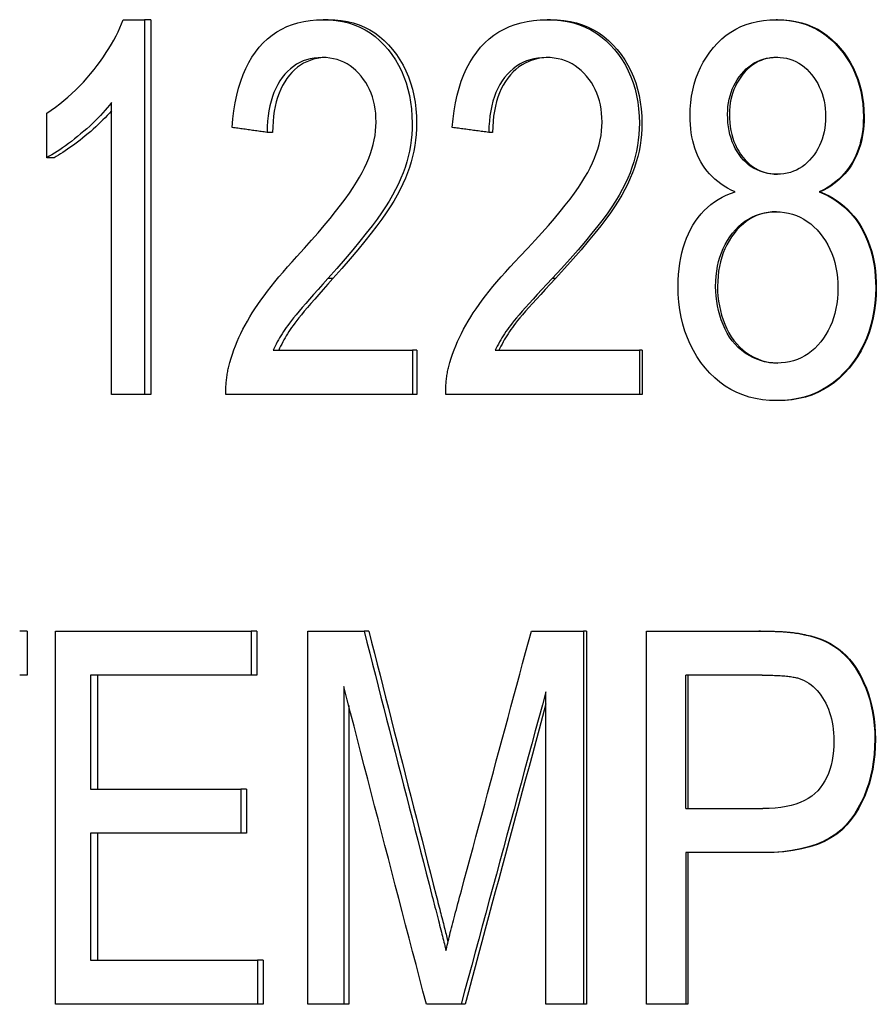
# Model space of a CAD drawing. Header units: millimetres. Extents: x 81 to 3803, y 32 to 438.
# Tile 14 of 16: x 455.31 to 461.13, y 309.79 to 316.49. Entities that reach past the tile are written whole.
import ezdxf

# ---------------------------------------------------------------- set-up
doc = ezdxf.new("R2010")
doc.units = ezdxf.units.MM
doc.layers.add('DETAIL', color=2, linetype='Continuous')

msp = doc.modelspace()

# ---------------------------------------------------------------- linework, layer by layer
at = {"layer": 'DETAIL'}
for p, q in [((456.0115, 316.4937), (456.1562, 316.4937)), ((456.1562, 316.4937), (456.1562, 313.9441)), ((456.2006, 316.4937), (456.1562, 316.4937)), ((456.2006, 316.4937), (456.2006, 313.9441)), ((457.4059, 316.4937), (457.3713, 316.4937)), ((458.9176, 316.4937), (458.8954, 316.4937)), ((460.4628, 316.4937), (460.4532, 316.4937)), ((455.9318, 313.9441), (455.9318, 315.9304)), ((455.4917, 315.5548), (455.4917, 315.8568)), ((457.0285, 315.7271), (456.9909, 315.7271)), ((458.5246, 315.7271), (458.4992, 315.7271)), ((455.5414, 315.5548), (455.4917, 315.5548)), ((460.7541, 315.3225), (460.7469, 315.3225)), ((457.4386, 314.732), (457.4043, 314.732)), ((458.9516, 314.732), (458.9297, 314.732)), ((457.0325, 314.2441), (457.9795, 314.2441)), ((457.9795, 314.2441), (457.9795, 313.9441)), ((458.0091, 314.2441), (457.9795, 314.2441)), ((458.0091, 314.2441), (458.0091, 313.9441)), ((458.5427, 314.2441), (459.5249, 314.2441)), ((459.5249, 314.2441), (459.5249, 313.9441)), ((459.542, 314.2441), (459.5249, 314.2441)), ((459.542, 314.2441), (459.542, 313.9441)), ((456.1562, 313.9441), (455.9318, 313.9441)), ((456.2006, 313.9441), (456.1562, 313.9441)), ((457.9795, 313.9441), (456.7102, 313.9441)), ((458.0091, 313.9441), (457.9795, 313.9441)), ((459.5249, 313.9441), (458.2057, 313.9441)), ((459.542, 313.9441), (459.5249, 313.9441)), ((460.4666, 313.9015), (460.4571, 313.9015)), ((455.3593, 312.3341), (455.3081, 312.3341)), ((455.3593, 312.3341), (455.3593, 312.034)), ((455.5527, 312.3341), (456.8826, 312.3341)), ((455.5527, 309.7941), (455.5527, 312.3341)), ((456.8826, 312.3341), (456.8826, 312.034)), ((456.9211, 312.3341), (456.8826, 312.3341)), ((456.9211, 312.3341), (456.9211, 312.034)), ((457.2671, 312.3341), (457.651, 312.3341)), ((457.2671, 309.7941), (457.2671, 312.3341)), ((457.6832, 312.3341), (457.651, 312.3341)), ((458.7889, 312.3341), (459.1434, 312.3341)), ((459.1434, 312.3341), (459.1434, 309.7941)), ((459.1635, 312.3341), (459.1434, 312.3341)), ((459.1635, 312.3341), (459.1635, 309.7941)), ((459.5711, 312.3341), (460.3367, 312.3341)), ((459.5711, 309.7941), (459.5711, 312.3341)), ((460.3472, 312.3341), (460.3367, 312.3341)), ((460.6537, 312.3089), (460.6457, 312.3089)), ((455.3593, 312.034), (455.3081, 312.034)), ((455.7903, 312.034), (455.7903, 311.2577)), ((456.8826, 312.034), (455.7903, 312.034)), ((455.8376, 312.034), (455.8376, 311.2577)), ((456.9211, 312.034), (456.8826, 312.034)), ((459.8391, 311.126), (459.8391, 312.034)), ((460.358, 312.034), (459.8391, 312.034)), ((459.8536, 312.034), (459.8536, 311.126)), ((457.5127, 311.9565), (457.5127, 309.7941)), ((458.8878, 309.7941), (458.8878, 311.9198)), ((457.5461, 311.8271), (457.5461, 309.7941)), ((455.7903, 311.2577), (456.8124, 311.2577)), ((456.8124, 311.2577), (456.8124, 310.9576)), ((456.8515, 311.2577), (456.8124, 311.2577)), ((456.8515, 311.2577), (456.8515, 310.9576)), ((459.8391, 311.126), (460.3639, 311.126)), ((455.7903, 310.9576), (455.7903, 310.0941)), ((456.8124, 310.9576), (455.7903, 310.9576)), ((455.8376, 310.9576), (455.8376, 310.0941)), ((456.8515, 310.9576), (456.8124, 310.9576)), ((459.8391, 310.8259), (459.8391, 309.7941)), ((460.36, 310.8259), (459.8391, 310.8259)), ((459.8536, 310.8259), (459.8536, 309.7941)), ((460.3703, 310.8259), (460.36, 310.8259)), ((455.7903, 310.0941), (456.9259, 310.0941)), ((456.9259, 310.0941), (456.9259, 309.7941)), ((456.964, 310.0941), (456.9259, 310.0941)), ((456.964, 310.0941), (456.964, 309.7941)), ((456.9259, 309.7941), (455.5527, 309.7941)), ((456.964, 309.7941), (456.9259, 309.7941)), ((457.5127, 309.7941), (457.2671, 309.7941)), ((457.5461, 309.7941), (457.5127, 309.7941)), ((458.3108, 309.7941), (458.0747, 309.7941)), ((458.3378, 309.7941), (458.3108, 309.7941)), ((459.1434, 309.7941), (458.8878, 309.7941)), ((459.1635, 309.7941), (459.1434, 309.7941)), ((459.8391, 309.7941), (459.5711, 309.7941)), ((459.8536, 309.7941), (459.8391, 309.7941))]:
    msp.add_line(p, q, dxfattribs=at)
at = {"layer": 'DETAIL', "flags": 128}
for points in [[(455.4917, 315.8568), (455.5219, 315.8775), (455.5514, 315.8989), (455.5804, 315.9211), (455.6088, 315.944), (455.6365, 315.9677), (455.6637, 315.9921), (455.6902, 316.0172), (455.7161, 316.0431), (455.7414, 316.0697), (455.7661, 316.097), (455.7901, 316.1251), (455.8135, 316.154), (455.8361, 316.1831), (455.8575, 316.2121), (455.8779, 316.2409), (455.8972, 316.2696), (455.9153, 316.2981), (455.9324, 316.3265), (455.9484, 316.3548), (455.9632, 316.3828), (455.977, 316.4108), (455.9896, 316.4386), (456.0011, 316.4662), (456.0115, 316.4937)], [(456.7532, 315.76), (456.7583, 315.8185), (456.7653, 315.8747), (456.7741, 315.9284), (456.7848, 315.9798), (456.7973, 316.0289), (456.8118, 316.0756), (456.828, 316.1199), (456.8462, 316.1618), (456.8662, 316.2014), (456.8881, 316.2386), (456.9119, 316.2735), (456.9376, 316.3059), (456.965, 316.3359), (456.994, 316.3633), (457.0245, 316.3881), (457.0567, 316.4103), (457.0904, 316.4298), (457.1257, 316.4468), (457.1626, 316.4611), (457.2011, 316.4729), (457.2413, 316.482), (457.283, 316.4885), (457.3264, 316.4924), (457.3713, 316.4937)], [(457.3713, 316.4937), (457.417, 316.4923), (457.461, 316.4881), (457.5035, 316.4811), (457.5444, 316.4713), (457.5837, 316.4586), (457.6214, 316.4432), (457.6575, 316.4249), (457.692, 316.4038), (457.7249, 316.3799), (457.7562, 316.3532), (457.7859, 316.3237), (457.8139, 316.2914), (457.84, 316.257), (457.8639, 316.2213), (457.8854, 316.1842), (457.9048, 316.1457), (457.9218, 316.1059), (457.9366, 316.0647), (457.9491, 316.0221), (457.9594, 315.9782), (457.9674, 315.933), (457.973, 315.8863), (457.9765, 315.8384), (457.9776, 315.789)], [(457.4059, 316.4937), (457.4511, 316.4923), (457.4948, 316.4881), (457.537, 316.4811), (457.5775, 316.4713), (457.6165, 316.4586), (457.6539, 316.4432), (457.6897, 316.4249), (457.724, 316.4038), (457.7566, 316.3799), (457.7876, 316.3532), (457.8171, 316.3237), (457.8449, 316.2914), (457.8707, 316.257), (457.8944, 316.2213), (457.9158, 316.1842), (457.935, 316.1457), (457.9519, 316.1059), (457.9666, 316.0647), (457.979, 316.0221), (457.9891, 315.9782), (457.9971, 315.933), (458.0027, 315.8863), (458.0061, 315.8384), (458.0072, 315.789)], [(458.2507, 315.76), (458.2561, 315.8185), (458.2634, 315.8747), (458.2726, 315.9284), (458.2838, 315.9798), (458.2969, 316.0289), (458.312, 316.0756), (458.329, 316.1199), (458.348, 316.1618), (458.369, 316.2014), (458.3919, 316.2386), (458.4167, 316.2735), (458.4436, 316.3059), (458.4722, 316.3359), (458.5024, 316.3633), (458.5343, 316.3881), (458.5679, 316.4103), (458.603, 316.4298), (458.6398, 316.4468), (458.6783, 316.4611), (458.7184, 316.4729), (458.7602, 316.482), (458.8036, 316.4885), (458.8487, 316.4924), (458.8954, 316.4937)], [(458.8954, 316.4937), (458.9428, 316.4923), (458.9885, 316.4881), (459.0326, 316.4811), (459.075, 316.4713), (459.1158, 316.4586), (459.1548, 316.4432), (459.1922, 316.4249), (459.228, 316.4038), (459.262, 316.3799), (459.2944, 316.3532), (459.325, 316.3237), (459.354, 316.2914), (459.381, 316.257), (459.4056, 316.2213), (459.4279, 316.1842), (459.4479, 316.1457), (459.4655, 316.1059), (459.4807, 316.0647), (459.4937, 316.0221), (459.5042, 315.9782), (459.5124, 315.933), (459.5183, 315.8863), (459.5218, 315.8384), (459.523, 315.789)], [(458.9176, 316.4937), (458.9646, 316.4923), (459.01, 316.4881), (459.0537, 316.4811), (459.0957, 316.4713), (459.1362, 316.4586), (459.1749, 316.4432), (459.212, 316.4249), (459.2475, 316.4038), (459.2812, 316.3799), (459.3133, 316.3532), (459.3437, 316.3237), (459.3725, 316.2914), (459.3992, 316.257), (459.4237, 316.2213), (459.4458, 316.1842), (459.4656, 316.1457), (459.483, 316.1059), (459.4982, 316.0647), (459.511, 316.0221), (459.5215, 315.9782), (459.5296, 315.933), (459.5355, 315.8863), (459.539, 315.8384), (459.5401, 315.789)], [(459.868, 315.8394), (459.8691, 315.8849), (459.8725, 315.9292), (459.878, 315.9723), (459.8858, 316.0141), (459.8957, 316.0548), (459.9079, 316.0942), (459.9223, 316.1324), (459.9389, 316.1693), (459.9577, 316.2051), (459.9788, 316.2396), (460.0021, 316.2729), (460.0276, 316.305), (460.0549, 316.3351), (460.0837, 316.3626), (460.114, 316.3876), (460.1458, 316.4098), (460.179, 316.4295), (460.2137, 316.4465), (460.25, 316.461), (460.2876, 316.4728), (460.3268, 316.4819), (460.3675, 316.4885), (460.4096, 316.4924), (460.4532, 316.4937)], [(460.4532, 316.4937), (460.4969, 316.4924), (460.5391, 316.4884), (460.5799, 316.4817), (460.6193, 316.4723), (460.6573, 316.4603), (460.6938, 316.4456), (460.729, 316.4282), (460.7627, 316.4081), (460.7949, 316.3854), (460.8258, 316.36), (460.8552, 316.3319), (460.8832, 316.3011), (460.9093, 316.2684), (460.9332, 316.2346), (460.9548, 316.1995), (460.9741, 316.1633), (460.9912, 316.126), (461.006, 316.0874), (461.0185, 316.0477), (461.0287, 316.0068), (461.0367, 315.9648), (461.0424, 315.9216), (461.0458, 315.8772), (461.0469, 315.8316)], [(460.4628, 316.4937), (460.5061, 316.4924), (460.548, 316.4884), (460.5885, 316.4817), (460.6275, 316.4723), (460.6652, 316.4603), (460.7015, 316.4456), (460.7363, 316.4282), (460.7697, 316.4081), (460.8017, 316.3854), (460.8323, 316.36), (460.8615, 316.3319), (460.8893, 316.3011), (460.9152, 316.2684), (460.9389, 316.2346), (460.9603, 316.1995), (460.9795, 316.1633), (460.9964, 316.126), (461.0111, 316.0874), (461.0235, 316.0477), (461.0336, 316.0068), (461.0415, 315.9648), (461.0472, 315.9216), (461.0505, 315.8772), (461.0517, 315.8316)], [(457.3658, 316.2362), (457.3379, 316.2353), (457.311, 316.2325), (457.285, 316.2278), (457.26, 316.2212), (457.2359, 316.2127), (457.2128, 316.2024), (457.1907, 316.1901), (457.1695, 316.176), (457.1492, 316.16), (457.1299, 316.1421), (457.1116, 316.1224), (457.0942, 316.1007), (457.0779, 316.0774), (457.0631, 316.0527), (457.0496, 316.0266), (457.0376, 315.999), (457.0269, 315.97), (457.0176, 315.9396), (457.0097, 315.9077), (457.0032, 315.8744), (456.998, 315.8397), (456.9943, 315.8036), (456.9919, 315.7661), (456.9909, 315.7271)], [(457.3831, 316.2359), (457.3567, 316.2339), (457.3312, 316.23), (457.3066, 316.2244), (457.283, 316.217), (457.2602, 316.2079), (457.2383, 316.1969), (457.2173, 316.1842), (457.1972, 316.1696), (457.178, 316.1533), (457.1597, 316.1352), (457.1423, 316.1153), (457.1258, 316.0936), (457.1105, 316.0705), (457.0965, 316.0461), (457.0838, 316.0203), (457.0725, 315.9931), (457.0624, 315.9646), (457.0537, 315.9347), (457.0462, 315.9035), (457.0401, 315.8709), (457.0352, 315.837), (457.0317, 315.8017), (457.0294, 315.7651), (457.0285, 315.7271)], [(457.7323, 315.7968), (457.7316, 315.8273), (457.7295, 315.8571), (457.726, 315.886), (457.721, 315.9141), (457.7147, 315.9414), (457.7069, 315.9679), (457.6977, 315.9935), (457.6871, 316.0183), (457.6751, 316.0423), (457.6617, 316.0655), (457.6469, 316.0879), (457.6306, 316.1094), (457.6133, 316.1297), (457.5951, 316.1482), (457.576, 316.1649), (457.5561, 316.1799), (457.5353, 316.1931), (457.5136, 316.2045), (457.4911, 316.2142), (457.4677, 316.2222), (457.4435, 316.2283), (457.4185, 316.2327), (457.3926, 316.2354), (457.3658, 316.2362)], [(458.8897, 316.2362), (458.8607, 316.2353), (458.8327, 316.2325), (458.8057, 316.2278), (458.7796, 316.2212), (458.7546, 316.2127), (458.7306, 316.2024), (458.7075, 316.1901), (458.6854, 316.176), (458.6643, 316.16), (458.6442, 316.1421), (458.6251, 316.1224), (458.6069, 316.1007), (458.59, 316.0774), (458.5745, 316.0527), (458.5605, 316.0266), (458.5479, 315.999), (458.5368, 315.97), (458.5271, 315.9396), (458.5188, 315.9077), (458.512, 315.8744), (458.5066, 315.8397), (458.5027, 315.8036), (458.5002, 315.7661), (458.4992, 315.7271)], [(458.9008, 316.2361), (458.8729, 316.2345), (458.8459, 316.231), (458.8198, 316.2258), (458.7947, 316.2187), (458.7706, 316.2098), (458.7474, 316.199), (458.7252, 316.1865), (458.7039, 316.1721), (458.6835, 316.1559), (458.6641, 316.1379), (458.6457, 316.118), (458.6281, 316.0964), (458.6119, 316.0732), (458.597, 316.0486), (458.5835, 316.0227), (458.5714, 315.9954), (458.5607, 315.9667), (458.5514, 315.9366), (458.5435, 315.9051), (458.5369, 315.8723), (458.5318, 315.838), (458.528, 315.8024), (458.5256, 315.7654), (458.5246, 315.7271)], [(459.2697, 315.7968), (459.2689, 315.8273), (459.2667, 315.8571), (459.2631, 315.886), (459.258, 315.9141), (459.2514, 315.9414), (459.2433, 315.9679), (459.2338, 315.9935), (459.2229, 316.0183), (459.2104, 316.0423), (459.1965, 316.0655), (459.1812, 316.0879), (459.1644, 316.1094), (459.1464, 316.1297), (459.1275, 316.1482), (459.1078, 316.1649), (459.0871, 316.1799), (459.0655, 316.1931), (459.0431, 316.2045), (459.0197, 316.2142), (458.9955, 316.2222), (458.9704, 316.2283), (458.9444, 316.2327), (458.9175, 316.2354), (458.8897, 316.2362)], [(460.1234, 315.851), (460.124, 315.8771), (460.126, 315.9027), (460.1293, 315.9276), (460.1338, 315.9519), (460.1397, 315.9756), (460.1469, 315.9986), (460.1554, 316.021), (460.1652, 316.0429), (460.1763, 316.0641), (460.1887, 316.0847), (460.2024, 316.1046), (460.2174, 316.124), (460.2334, 316.1422), (460.2502, 316.1589), (460.2676, 316.1739), (460.2858, 316.1874), (460.3047, 316.1993), (460.3243, 316.2096), (460.3446, 316.2183), (460.3657, 316.2255), (460.3875, 316.231), (460.41, 316.235), (460.4332, 316.2374), (460.4571, 316.2382)], [(460.4618, 316.2381), (460.4384, 316.2371), (460.4157, 316.2344), (460.3937, 316.2302), (460.3724, 316.2244), (460.3518, 316.2171), (460.3319, 316.2082), (460.3128, 316.1977), (460.2943, 316.1857), (460.2765, 316.1721), (460.2594, 316.157), (460.243, 316.1403), (460.2273, 316.122), (460.2127, 316.1028), (460.1993, 316.0829), (460.1872, 316.0625), (460.1764, 316.0414), (460.1668, 316.0197), (460.1585, 315.9975), (460.1515, 315.9746), (460.1458, 315.9511), (460.1414, 315.927), (460.1382, 315.9022), (460.1363, 315.8769), (460.1356, 315.851)], [(460.4571, 316.2382), (460.4804, 316.2374), (460.5031, 316.2349), (460.5251, 316.2309), (460.5465, 316.2252), (460.5672, 316.2179), (460.5873, 316.2089), (460.6068, 316.1983), (460.6256, 316.1861), (460.6437, 316.1723), (460.6612, 316.1568), (460.6781, 316.1398), (460.6943, 316.1211), (460.7096, 316.1012), (460.7235, 316.0805), (460.736, 316.0592), (460.7473, 316.0371), (460.7572, 316.0142), (460.7659, 315.9906), (460.7731, 315.9663), (460.7791, 315.9412), (460.7837, 315.9154), (460.7871, 315.8889), (460.789, 315.8616), (460.7897, 315.8336)], [(455.9318, 315.9304), (455.9181, 315.9126), (455.9038, 315.8948), (455.8888, 315.8771), (455.8731, 315.8593), (455.8567, 315.8415), (455.8396, 315.8236), (455.8218, 315.8058), (455.8033, 315.788), (455.7841, 315.7701), (455.7643, 315.7522), (455.7437, 315.7343), (455.7225, 315.7164), (455.7011, 315.6989), (455.6802, 315.6821), (455.6596, 315.666), (455.6394, 315.6507), (455.6196, 315.6361), (455.6001, 315.6223), (455.5811, 315.6092), (455.5625, 315.5968), (455.5442, 315.5852), (455.5263, 315.5743), (455.5088, 315.5642), (455.4917, 315.5548)], [(455.9318, 315.8729), (455.9182, 315.8575), (455.9041, 315.8421), (455.8895, 315.8267), (455.8743, 315.8113), (455.8587, 315.7958), (455.8425, 315.7804), (455.8259, 315.7649), (455.8087, 315.7494), (455.791, 315.734), (455.7728, 315.7185), (455.7544, 315.7032), (455.7363, 315.6885), (455.7185, 315.6743), (455.701, 315.6606), (455.6837, 315.6476), (455.6668, 315.635), (455.6501, 315.6231), (455.6337, 315.6117), (455.6176, 315.6008), (455.6018, 315.5905), (455.5863, 315.5807), (455.5711, 315.5715), (455.5561, 315.5629), (455.5414, 315.5548)], [(460.1738, 315.3225), (460.1482, 315.3348), (460.1237, 315.348), (460.1005, 315.362), (460.0783, 315.3769), (460.0573, 315.3926), (460.0375, 315.4091), (460.0188, 315.4265), (460.0012, 315.4447), (459.9848, 315.4637), (459.9695, 315.4835), (459.9554, 315.5042), (459.9424, 315.5257), (459.9306, 315.548), (459.9197, 315.571), (459.9099, 315.5947), (459.9011, 315.6191), (459.8934, 315.6442), (459.8866, 315.67), (459.881, 315.6965), (459.8763, 315.7236), (459.8727, 315.7515), (459.8701, 315.7801), (459.8686, 315.8094), (459.868, 315.8394)], [(460.459, 315.4425), (460.4345, 315.4433), (460.4107, 315.4457), (460.3878, 315.4496), (460.3656, 315.4552), (460.3442, 315.4623), (460.3236, 315.4711), (460.3038, 315.4814), (460.2847, 315.4933), (460.2665, 315.5067), (460.249, 315.5218), (460.2323, 315.5385), (460.2164, 315.5567), (460.2016, 315.5762), (460.188, 315.5966), (460.1757, 315.6179), (460.1647, 315.6402), (460.155, 315.6633), (460.1466, 315.6874), (460.1395, 315.7124), (460.1337, 315.7383), (460.1292, 315.7651), (460.126, 315.7928), (460.124, 315.8214), (460.1234, 315.851)], [(460.1356, 315.851), (460.1363, 315.8217), (460.1382, 315.7933), (460.1413, 315.7657), (460.1457, 315.7391), (460.1514, 315.7134), (460.1583, 315.6886), (460.1665, 315.6647), (460.176, 315.6417), (460.1867, 315.6195), (460.1987, 315.5983), (460.2119, 315.578), (460.2264, 315.5586), (460.242, 315.5403), (460.2583, 315.5236), (460.2754, 315.5085), (460.2933, 315.4949), (460.3119, 315.4829), (460.3313, 315.4725), (460.3515, 315.4636), (460.3724, 315.4562), (460.3941, 315.4505), (460.4165, 315.4463), (460.4398, 315.4436), (460.4638, 315.4425)], [(460.7897, 315.8336), (460.7891, 315.8065), (460.7871, 315.7801), (460.7839, 315.7545), (460.7794, 315.7296), (460.7737, 315.7053), (460.7666, 315.6818), (460.7582, 315.659), (460.7486, 315.637), (460.7377, 315.6156), (460.7255, 315.5949), (460.712, 315.575), (460.6972, 315.5558), (460.6815, 315.5377), (460.6649, 315.5211), (460.6477, 315.5062), (460.6297, 315.4928), (460.6109, 315.481), (460.5915, 315.4708), (460.5712, 315.4622), (460.5503, 315.4551), (460.5286, 315.4496), (460.5061, 315.4456), (460.4829, 315.4433), (460.459, 315.4425)], [(461.0469, 315.8316), (461.0464, 315.8026), (461.0448, 315.7742), (461.0423, 315.7464), (461.0387, 315.7192), (461.034, 315.6927), (461.0284, 315.6668), (461.0217, 315.6416), (461.014, 315.617), (461.0052, 315.593), (460.9955, 315.5696), (460.9847, 315.5469), (460.9728, 315.5248), (460.9599, 315.5034), (460.946, 315.4829), (460.9309, 315.4631), (460.9148, 315.4442), (460.8976, 315.4261), (460.8793, 315.4089), (460.8599, 315.3924), (460.8395, 315.3768), (460.8179, 315.362), (460.7953, 315.348), (460.7716, 315.3348), (460.7469, 315.3225)], [(461.0517, 315.8316), (461.0512, 315.8026), (461.0496, 315.7742), (461.0471, 315.7464), (461.0435, 315.7192), (461.0389, 315.6927), (461.0333, 315.6668), (461.0267, 315.6416), (461.019, 315.617), (461.0103, 315.593), (461.0006, 315.5696), (460.9899, 315.5469), (460.9782, 315.5248), (460.9654, 315.5034), (460.9516, 315.4829), (460.9366, 315.4631), (460.9206, 315.4442), (460.9036, 315.4261), (460.8854, 315.4089), (460.8662, 315.3924), (460.8459, 315.3768), (460.8246, 315.362), (460.8021, 315.348), (460.7786, 315.3348), (460.7541, 315.3225)], [(456.9909, 315.7271), (456.981, 315.7285), (456.971, 315.7298), (456.9611, 315.7312), (456.9511, 315.7326), (456.9412, 315.7339), (456.9313, 315.7353), (456.9214, 315.7367), (456.9114, 315.7381), (456.9015, 315.7394), (456.8916, 315.7408), (456.8817, 315.7422), (456.8718, 315.7435), (456.8619, 315.7449), (456.852, 315.7463), (456.8421, 315.7477), (456.8322, 315.749), (456.8223, 315.7504), (456.8124, 315.7518), (456.8026, 315.7531), (456.7927, 315.7545), (456.7828, 315.7559), (456.7729, 315.7573), (456.7631, 315.7586), (456.7532, 315.76)], [(457.1942, 314.883), (457.2447, 314.9388), (457.2926, 314.9926), (457.3377, 315.0444), (457.3801, 315.0942), (457.4197, 315.1421), (457.4566, 315.1879), (457.4907, 315.2318), (457.5221, 315.2736), (457.5507, 315.3135), (457.5764, 315.3514), (457.5994, 315.3873), (457.6196, 315.4212), (457.6376, 315.454), (457.654, 315.4865), (457.6689, 315.5187), (457.6822, 315.5507), (457.6939, 315.5824), (457.7041, 315.6138), (457.7127, 315.645), (457.7198, 315.6759), (457.7253, 315.7065), (457.7292, 315.7369), (457.7316, 315.767), (457.7323, 315.7968)], [(457.9776, 315.789), (457.9768, 315.7509), (457.9746, 315.7129), (457.9708, 315.6751), (457.9655, 315.6375), (457.9587, 315.6001), (457.9503, 315.5629), (457.9405, 315.5258), (457.9292, 315.489), (457.9161, 315.4519), (457.901, 315.4144), (457.884, 315.3764), (457.865, 315.338), (457.844, 315.299), (457.8211, 315.2595), (457.7962, 315.2196), (457.7694, 315.1792), (457.7393, 315.1366), (457.7048, 315.0903), (457.6658, 315.0401), (457.6223, 314.9861), (457.5744, 314.9283), (457.5221, 314.8667), (457.4654, 314.8012), (457.4043, 314.732)], [(458.0072, 315.789), (458.0065, 315.7509), (458.0042, 315.7129), (458.0005, 315.6751), (457.9952, 315.6375), (457.9884, 315.6001), (457.9802, 315.5629), (457.9704, 315.5258), (457.9592, 315.489), (457.9462, 315.4519), (457.9313, 315.4144), (457.9144, 315.3764), (457.8955, 315.338), (457.8747, 315.299), (457.852, 315.2595), (457.8273, 315.2196), (457.8007, 315.1792), (457.7709, 315.1366), (457.7366, 315.0903), (457.6979, 315.0401), (457.6548, 314.9861), (457.6073, 314.9283), (457.5554, 314.8667), (457.4992, 314.8012), (457.4386, 314.732)], [(458.4992, 315.7271), (458.4888, 315.7285), (458.4785, 315.7298), (458.4681, 315.7312), (458.4577, 315.7326), (458.4473, 315.7339), (458.437, 315.7353), (458.4266, 315.7367), (458.4162, 315.7381), (458.4059, 315.7394), (458.3955, 315.7408), (458.3851, 315.7422), (458.3748, 315.7435), (458.3644, 315.7449), (458.3541, 315.7463), (458.3437, 315.7477), (458.3334, 315.749), (458.3231, 315.7504), (458.3127, 315.7518), (458.3024, 315.7531), (458.292, 315.7545), (458.2817, 315.7559), (458.2714, 315.7573), (458.261, 315.7586), (458.2507, 315.76)], [(458.7111, 314.883), (458.7637, 314.9388), (458.8135, 314.9926), (458.8604, 315.0444), (458.9045, 315.0942), (458.9457, 315.1421), (458.984, 315.1879), (459.0194, 315.2318), (459.0519, 315.2736), (459.0815, 315.3135), (459.1082, 315.3514), (459.132, 315.3873), (459.1529, 315.4212), (459.1716, 315.454), (459.1886, 315.4865), (459.204, 315.5187), (459.2178, 315.5507), (459.2299, 315.5824), (459.2405, 315.6138), (459.2494, 315.645), (459.2567, 315.6759), (459.2624, 315.7065), (459.2664, 315.7369), (459.2689, 315.767), (459.2697, 315.7968)], [(459.523, 315.789), (459.5222, 315.7509), (459.5199, 315.7129), (459.516, 315.6751), (459.5105, 315.6375), (459.5035, 315.6001), (459.4949, 315.5629), (459.4848, 315.5258), (459.473, 315.489), (459.4595, 315.4519), (459.444, 315.4144), (459.4264, 315.3764), (459.4068, 315.338), (459.3851, 315.299), (459.3614, 315.2595), (459.3357, 315.2196), (459.308, 315.1792), (459.2769, 315.1366), (459.2412, 315.0903), (459.2008, 315.0401), (459.1558, 314.9861), (459.1062, 314.9283), (459.0519, 314.8667), (458.9931, 314.8012), (458.9297, 314.732)], [(459.5401, 315.789), (459.5394, 315.7509), (459.537, 315.7129), (459.5332, 315.6751), (459.5277, 315.6375), (459.5208, 315.6001), (459.5122, 315.5629), (459.5022, 315.5258), (459.4906, 315.489), (459.4772, 315.4519), (459.4617, 315.4144), (459.4443, 315.3764), (459.4248, 315.338), (459.4034, 315.299), (459.3799, 315.2595), (459.3544, 315.2196), (459.3268, 315.1792), (459.296, 315.1366), (459.2606, 315.0903), (459.2205, 315.0401), (459.1759, 314.9861), (459.1266, 314.9283), (459.0728, 314.8667), (459.0145, 314.8012), (458.9516, 314.732)], [(459.787, 314.6797), (459.7876, 314.7205), (459.7897, 314.7601), (459.7932, 314.7986), (459.7981, 314.836), (459.8044, 314.8723), (459.812, 314.9074), (459.8211, 314.9415), (459.8316, 314.9744), (459.8434, 315.0062), (459.8567, 315.0369), (459.8713, 315.0665), (459.8874, 315.095), (459.9047, 315.1222), (459.9232, 315.1478), (459.9429, 315.172), (459.9638, 315.1947), (459.9859, 315.2159), (460.0092, 315.2356), (460.0336, 315.2538), (460.0593, 315.2705), (460.0861, 315.2857), (460.1141, 315.2995), (460.1434, 315.3117), (460.1738, 315.3225)], [(460.7469, 315.3225), (460.7774, 315.3092), (460.8067, 315.2947), (460.8348, 315.2788), (460.8617, 315.2616), (460.8873, 315.2431), (460.9117, 315.2232), (460.9349, 315.2021), (460.9568, 315.1796), (460.9775, 315.1559), (460.997, 315.1308), (461.0153, 315.1043), (461.0323, 315.0766), (461.048, 315.0477), (461.0624, 315.018), (461.0754, 314.9873), (461.087, 314.9557), (461.0972, 314.9232), (461.1061, 314.8898), (461.1137, 314.8554), (461.1198, 314.8202), (461.1246, 314.784), (461.128, 314.7469), (461.1301, 314.7089), (461.1307, 314.67)], [(460.7541, 315.3225), (460.7844, 315.3092), (460.8134, 315.2947), (460.8413, 315.2788), (460.8679, 315.2616), (460.8934, 315.2431), (460.9176, 315.2232), (460.9405, 315.2021), (460.9623, 315.1796), (460.9829, 315.1559), (461.0022, 315.1308), (461.0203, 315.1043), (461.0372, 315.0766), (461.0528, 315.0477), (461.067, 315.018), (461.0799, 314.9873), (461.0914, 314.9557), (461.1016, 314.9232), (461.1104, 314.8898), (461.1179, 314.8554), (461.124, 314.8202), (461.1287, 314.784), (461.1321, 314.7469), (461.1342, 314.7089), (461.1348, 314.67)], [(460.0421, 314.6778), (460.0429, 314.7137), (460.0453, 314.7487), (460.0493, 314.7826), (460.0549, 314.8155), (460.0621, 314.8473), (460.0709, 314.8782), (460.0813, 314.908), (460.0933, 314.9368), (460.1069, 314.9646), (460.1221, 314.9913), (460.1389, 315.017), (460.1573, 315.0418), (460.177, 315.0649), (460.1975, 315.0861), (460.2189, 315.1053), (460.2412, 315.1224), (460.2644, 315.1375), (460.2884, 315.1507), (460.3134, 315.1617), (460.3392, 315.1708), (460.3659, 315.1779), (460.3934, 315.1829), (460.4219, 315.1859), (460.4513, 315.187)], [(460.4561, 315.1869), (460.4273, 315.1856), (460.3994, 315.1823), (460.3723, 315.177), (460.3462, 315.1697), (460.3208, 315.1604), (460.2964, 315.1492), (460.2728, 315.1359), (460.2501, 315.1207), (460.2282, 315.1034), (460.2072, 315.0842), (460.187, 315.063), (460.1677, 315.0398), (460.1497, 315.0152), (460.1333, 314.9895), (460.1184, 314.9629), (460.1051, 314.9352), (460.0933, 314.9066), (460.0831, 314.8769), (460.0745, 314.8463), (460.0675, 314.8146), (460.062, 314.7819), (460.0581, 314.7482), (460.0558, 314.7135), (460.055, 314.6778)], [(460.4513, 315.187), (460.481, 315.1859), (460.5098, 315.1829), (460.5379, 315.1778), (460.5651, 315.1706), (460.5914, 315.1614), (460.617, 315.1502), (460.6417, 315.1369), (460.6656, 315.1216), (460.6886, 315.1042), (460.7108, 315.0848), (460.7322, 315.0633), (460.7527, 315.0398), (460.772, 315.0147), (460.7896, 314.9886), (460.8055, 314.9613), (460.8198, 314.9329), (460.8324, 314.9034), (460.8433, 314.8728), (460.8525, 314.8411), (460.86, 314.8084), (460.8659, 314.7745), (460.8701, 314.7395), (460.8726, 314.7034), (460.8735, 314.6662)], [(456.7371, 314.1609), (456.7455, 314.1896), (456.7547, 314.2181), (456.7647, 314.2466), (456.7755, 314.275), (456.7871, 314.3033), (456.7994, 314.3315), (456.8125, 314.3596), (456.8264, 314.3876), (456.8411, 314.4155), (456.8565, 314.4433), (456.8728, 314.4711), (456.8898, 314.4987), (456.9079, 314.5267), (456.9273, 314.5554), (456.948, 314.5848), (456.97, 314.615), (456.9934, 314.6459), (457.018, 314.6775), (457.044, 314.7099), (457.0714, 314.7431), (457.1001, 314.7769), (457.1301, 314.8116), (457.1615, 314.8469), (457.1942, 314.883)], [(458.2338, 314.1609), (458.2427, 314.1896), (458.2523, 314.2181), (458.2628, 314.2466), (458.2741, 314.275), (458.2862, 314.3033), (458.2991, 314.3315), (458.3128, 314.3596), (458.3273, 314.3876), (458.3427, 314.4155), (458.3588, 314.4433), (458.3758, 314.4711), (458.3936, 314.4987), (458.4125, 314.5267), (458.4328, 314.5554), (458.4544, 314.5848), (458.4774, 314.615), (458.5018, 314.6459), (458.5275, 314.6775), (458.5547, 314.7099), (458.5832, 314.7431), (458.6131, 314.7769), (458.6444, 314.8116), (458.6771, 314.8469), (458.7111, 314.883)], [(457.4043, 314.732), (457.3699, 314.694), (457.3377, 314.6581), (457.3076, 314.6242), (457.2796, 314.5925), (457.2537, 314.5628), (457.2299, 314.5352), (457.2083, 314.5098), (457.1887, 314.4863), (457.1712, 314.465), (457.1559, 314.4458), (457.1426, 314.4286), (457.1314, 314.4135), (457.1214, 314.3995), (457.1117, 314.3854), (457.1024, 314.3714), (457.0934, 314.3573), (457.0846, 314.3432), (457.0762, 314.3291), (457.0682, 314.3149), (457.0604, 314.3008), (457.053, 314.2867), (457.0458, 314.2725), (457.039, 314.2583), (457.0325, 314.2441)], [(457.4386, 314.732), (457.4045, 314.694), (457.3725, 314.6581), (457.3426, 314.6242), (457.3148, 314.5925), (457.2892, 314.5628), (457.2656, 314.5352), (457.2441, 314.5098), (457.2247, 314.4863), (457.2074, 314.465), (457.1921, 314.4458), (457.179, 314.4286), (457.1679, 314.4135), (457.158, 314.3995), (457.1484, 314.3854), (457.1391, 314.3714), (457.1301, 314.3573), (457.1215, 314.3432), (457.1132, 314.3291), (457.1052, 314.3149), (457.0975, 314.3008), (457.0901, 314.2867), (457.083, 314.2725), (457.0762, 314.2583), (457.0698, 314.2441)], [(458.9297, 314.732), (458.894, 314.694), (458.8604, 314.6581), (458.8291, 314.6242), (458.8, 314.5925), (458.7731, 314.5628), (458.7484, 314.5352), (458.7258, 314.5098), (458.7054, 314.4863), (458.6872, 314.465), (458.6712, 314.4458), (458.6574, 314.4286), (458.6457, 314.4135), (458.6353, 314.3995), (458.6253, 314.3854), (458.6155, 314.3714), (458.6061, 314.3573), (458.597, 314.3432), (458.5883, 314.3291), (458.5798, 314.3149), (458.5717, 314.3008), (458.564, 314.2867), (458.5565, 314.2725), (458.5494, 314.2583), (458.5427, 314.2441)], [(458.9516, 314.732), (458.9162, 314.694), (458.8829, 314.6581), (458.8519, 314.6242), (458.823, 314.5925), (458.7963, 314.5628), (458.7717, 314.5352), (458.7494, 314.5098), (458.7292, 314.4863), (458.7111, 314.465), (458.6952, 314.4458), (458.6815, 314.4286), (458.67, 314.4135), (458.6596, 314.3995), (458.6496, 314.3854), (458.64, 314.3714), (458.6306, 314.3573), (458.6216, 314.3432), (458.6129, 314.3291), (458.6046, 314.3149), (458.5965, 314.3008), (458.5888, 314.2867), (458.5815, 314.2725), (458.5744, 314.2583), (458.5677, 314.2441)], [(460.4571, 313.9015), (460.4077, 313.903), (460.36, 313.9076), (460.3138, 313.9154), (460.2693, 313.9262), (460.2264, 313.9401), (460.1852, 313.9571), (460.1455, 313.9772), (460.1075, 314.0004), (460.071, 314.0267), (460.0362, 314.0561), (460.003, 314.0885), (459.9714, 314.1241), (459.942, 314.162), (459.915, 314.2014), (459.8907, 314.2423), (459.8689, 314.2848), (459.8497, 314.3288), (459.833, 314.3743), (459.819, 314.4214), (459.8074, 314.47), (459.7985, 314.5201), (459.7921, 314.5718), (459.7882, 314.625), (459.787, 314.6797)], [(460.459, 314.157), (460.4306, 314.1581), (460.4026, 314.1613), (460.375, 314.1667), (460.3478, 314.1742), (460.3211, 314.1839), (460.2948, 314.1957), (460.269, 314.2096), (460.2436, 314.2257), (460.2191, 314.2438), (460.1963, 314.2636), (460.175, 314.2852), (460.1554, 314.3085), (460.1373, 314.3336), (460.1207, 314.3604), (460.1058, 314.389), (460.0924, 314.4193), (460.0806, 314.4507), (460.0704, 314.4823), (460.0617, 314.5142), (460.0546, 314.5464), (460.0491, 314.5788), (460.0452, 314.6115), (460.0429, 314.6445), (460.0421, 314.6778)], [(460.055, 314.6778), (460.0557, 314.6447), (460.058, 314.612), (460.0619, 314.5795), (460.0673, 314.5472), (460.0742, 314.5153), (460.0827, 314.4836), (460.0927, 314.4522), (460.1042, 314.421), (460.1173, 314.3908), (460.132, 314.3623), (460.1481, 314.3355), (460.1658, 314.3104), (460.1851, 314.2871), (460.2059, 314.2655), (460.2283, 314.2457), (460.2522, 314.2276), (460.2772, 314.2114), (460.3026, 314.1972), (460.3284, 314.1852), (460.3547, 314.1754), (460.3814, 314.1676), (460.4085, 314.162), (460.4361, 314.1584), (460.464, 314.157)], [(461.1307, 314.67), (461.1295, 314.6166), (461.1256, 314.5645), (461.1191, 314.5139), (461.1101, 314.4647), (461.0984, 314.417), (461.0842, 314.3707), (461.0674, 314.3258), (461.048, 314.2824), (461.026, 314.2404), (461.0014, 314.1999), (460.9743, 314.1608), (460.9446, 314.1231), (460.9128, 314.0877), (460.8793, 314.0554), (460.8443, 314.0261), (460.8077, 314), (460.7694, 313.9769), (460.7296, 313.9569), (460.6882, 313.9399), (460.6451, 313.9261), (460.6005, 313.9153), (460.5543, 313.9076), (460.5065, 313.903), (460.4571, 313.9015)], [(460.8735, 314.6662), (460.8726, 314.6299), (460.8702, 314.5947), (460.8662, 314.5606), (460.8605, 314.5275), (460.8532, 314.4955), (460.8442, 314.4646), (460.8337, 314.4347), (460.8215, 314.4059), (460.8077, 314.3781), (460.7923, 314.3514), (460.7753, 314.3258), (460.7566, 314.3012), (460.7367, 314.2782), (460.7159, 314.2572), (460.6942, 314.2381), (460.6716, 314.2211), (460.6481, 314.2061), (460.6238, 314.1931), (460.5985, 314.1821), (460.5724, 314.173), (460.5454, 314.166), (460.5175, 314.161), (460.4887, 314.158), (460.459, 314.157)], [(461.1348, 314.67), (461.1336, 314.6166), (461.1297, 314.5645), (461.1233, 314.5139), (461.1143, 314.4647), (461.1028, 314.417), (461.0887, 314.3707), (461.072, 314.3258), (461.0527, 314.2824), (461.0309, 314.2404), (461.0066, 314.1999), (460.9797, 314.1608), (460.9502, 314.1231), (460.9186, 314.0877), (460.8855, 314.0554), (460.8507, 314.0261), (460.8144, 314), (460.7764, 313.9769), (460.7369, 313.9569), (460.6958, 313.9399), (460.6532, 313.9261), (460.6089, 313.9153), (460.5631, 313.9076), (460.5156, 313.903), (460.4666, 313.9015)], [(456.7102, 313.9441), (456.7101, 313.9534), (456.7101, 313.9627), (456.7102, 313.972), (456.7105, 313.9813), (456.7108, 313.9905), (456.7112, 313.9997), (456.7118, 314.0089), (456.7124, 314.0181), (456.7132, 314.0272), (456.714, 314.0363), (456.715, 314.0454), (456.716, 314.0544), (456.7172, 314.0634), (456.7185, 314.0724), (456.7199, 314.0814), (456.7214, 314.0903), (456.7229, 314.0992), (456.7246, 314.1081), (456.7265, 314.117), (456.7284, 314.1258), (456.7304, 314.1346), (456.7325, 314.1434), (456.7347, 314.1522), (456.7371, 314.1609)], [(458.2057, 313.9441), (458.2056, 313.9534), (458.2056, 313.9627), (458.2057, 313.972), (458.206, 313.9813), (458.2063, 313.9905), (458.2068, 313.9997), (458.2073, 314.0089), (458.208, 314.0181), (458.2088, 314.0272), (458.2097, 314.0363), (458.2107, 314.0454), (458.2118, 314.0544), (458.213, 314.0634), (458.2144, 314.0724), (458.2158, 314.0814), (458.2174, 314.0903), (458.219, 314.0992), (458.2208, 314.1081), (458.2227, 314.117), (458.2247, 314.1258), (458.2268, 314.1346), (458.2291, 314.1434), (458.2314, 314.1522), (458.2338, 314.1609)], [(457.651, 312.3341), (457.6701, 312.2591), (457.6892, 312.1842), (457.7083, 312.1092), (457.7274, 312.0343), (457.7465, 311.9594), (457.7657, 311.8844), (457.7848, 311.8095), (457.804, 311.7345), (457.8232, 311.6596), (457.8424, 311.5847), (457.8616, 311.5097), (457.8808, 311.4348), (457.9, 311.3599), (457.9192, 311.2849), (457.9385, 311.21), (457.9577, 311.135), (457.977, 311.0601), (457.9962, 310.9852), (458.0155, 310.9102), (458.0348, 310.8353), (458.0541, 310.7603), (458.0734, 310.6854), (458.0927, 310.6105), (458.1121, 310.5355)], [(457.6832, 312.3341), (457.7022, 312.2591), (457.7211, 312.1842), (457.7401, 312.1092), (457.7591, 312.0343), (457.778, 311.9594), (457.797, 311.8844), (457.816, 311.8095), (457.835, 311.7345), (457.8541, 311.6596), (457.8731, 311.5847), (457.8921, 311.5097), (457.9112, 311.4348), (457.9303, 311.3599), (457.9493, 311.2849), (457.9684, 311.21), (457.9875, 311.135), (458.0066, 311.0601), (458.0257, 310.9852), (458.0448, 310.9102), (458.064, 310.8353), (458.0831, 310.7603), (458.1023, 310.6854), (458.1214, 310.6105), (458.1406, 310.5355)], [(458.3127, 310.5665), (458.3325, 310.6402), (458.3522, 310.7138), (458.372, 310.7875), (458.3917, 310.8611), (458.4115, 310.9347), (458.4313, 311.0084), (458.4511, 311.082), (458.4709, 311.1557), (458.4907, 311.2293), (458.5105, 311.303), (458.5304, 311.3766), (458.5502, 311.4503), (458.5701, 311.5239), (458.5899, 311.5976), (458.6098, 311.6712), (458.6297, 311.7449), (458.6495, 311.8185), (458.6694, 311.8922), (458.6893, 311.9658), (458.7092, 312.0395), (458.7291, 312.1131), (458.7491, 312.1868), (458.769, 312.2604), (458.7889, 312.3341)], [(460.3367, 312.3341), (460.3533, 312.334), (460.3697, 312.3339), (460.3857, 312.3337), (460.4014, 312.3334), (460.4167, 312.333), (460.4317, 312.3325), (460.4464, 312.3319), (460.4608, 312.3313), (460.4748, 312.3305), (460.4885, 312.3297), (460.5019, 312.3288), (460.5149, 312.3278), (460.5276, 312.3267), (460.54, 312.3255), (460.552, 312.3242), (460.5638, 312.3229), (460.5752, 312.3214), (460.5862, 312.3199), (460.597, 312.3183), (460.6074, 312.3166), (460.6174, 312.3148), (460.6272, 312.3129), (460.6366, 312.3109), (460.6457, 312.3089)], [(460.3472, 312.3341), (460.3637, 312.334), (460.3799, 312.3339), (460.3958, 312.3337), (460.4113, 312.3334), (460.4266, 312.333), (460.4415, 312.3325), (460.456, 312.3319), (460.4703, 312.3313), (460.4842, 312.3305), (460.4978, 312.3297), (460.511, 312.3288), (460.524, 312.3278), (460.5366, 312.3267), (460.5489, 312.3255), (460.5608, 312.3242), (460.5725, 312.3229), (460.5838, 312.3214), (460.5947, 312.3199), (460.6054, 312.3183), (460.6157, 312.3166), (460.6257, 312.3148), (460.6353, 312.3129), (460.6447, 312.3109), (460.6537, 312.3089)], [(460.6457, 312.3089), (460.6828, 312.3003), (460.7184, 312.2899), (460.7524, 312.2778), (460.7848, 312.2639), (460.8157, 312.2482), (460.845, 312.2308), (460.8727, 312.2117), (460.8988, 312.1908), (460.9235, 312.1679), (460.947, 312.1428), (460.9693, 312.1155), (460.9904, 312.086), (461.0102, 312.0543), (461.0289, 312.0204), (461.0463, 311.9842), (461.0625, 311.9459), (461.0771, 311.9059), (461.0898, 311.865), (461.1005, 311.8231), (461.1093, 311.7801), (461.1161, 311.7362), (461.121, 311.6912), (461.1239, 311.6453), (461.1249, 311.5984)], [(460.6537, 312.3089), (460.6905, 312.3003), (460.7258, 312.2899), (460.7596, 312.2778), (460.7917, 312.2639), (460.8223, 312.2482), (460.8514, 312.2308), (460.8788, 312.2117), (460.9048, 312.1908), (460.9293, 312.1679), (460.9526, 312.1428), (460.9747, 312.1155), (460.9956, 312.086), (461.0153, 312.0543), (461.0338, 312.0204), (461.0511, 311.9842), (461.0671, 311.9459), (461.0816, 311.9059), (461.0942, 311.865), (461.1049, 311.8231), (461.1136, 311.7801), (461.1203, 311.7362), (461.1252, 311.6912), (461.1281, 311.6453), (461.129, 311.5984)], [(460.358, 312.034), (460.3732, 312.0339), (460.388, 312.0338), (460.4023, 312.0336), (460.4163, 312.0333), (460.4299, 312.033), (460.443, 312.0325), (460.4558, 312.032), (460.4681, 312.0314), (460.48, 312.0307), (460.4916, 312.0299), (460.5027, 312.0291), (460.5134, 312.0282), (460.5238, 312.0272), (460.5337, 312.0261), (460.5432, 312.0249), (460.5523, 312.0237), (460.561, 312.0223), (460.5693, 312.0209), (460.5772, 312.0194), (460.5847, 312.0178), (460.5918, 312.0162), (460.5985, 312.0145), (460.6048, 312.0126), (460.6107, 312.0107)], [(460.6107, 312.0107), (460.6279, 312.0044), (460.6446, 311.9969), (460.6607, 311.9884), (460.6763, 311.9787), (460.6913, 311.9679), (460.7058, 311.9561), (460.7197, 311.9431), (460.733, 311.929), (460.7458, 311.9138), (460.7581, 311.8975), (460.7698, 311.8802), (460.7809, 311.8617), (460.7914, 311.8423), (460.8009, 311.8224), (460.8095, 311.8018), (460.8172, 311.7806), (460.824, 311.7588), (460.8299, 311.7363), (460.8349, 311.7133), (460.8389, 311.6896), (460.8421, 311.6653), (460.8444, 311.6404), (460.8457, 311.6148), (460.8462, 311.5887)], [(458.0747, 309.7941), (458.0511, 309.8842), (458.0275, 309.9743), (458.0039, 310.0644), (457.9804, 310.1545), (457.9569, 310.2446), (457.9334, 310.3347), (457.9099, 310.4248), (457.8864, 310.5149), (457.8629, 310.605), (457.8394, 310.6951), (457.816, 310.7852), (457.7926, 310.8753), (457.7692, 310.9654), (457.7458, 311.0555), (457.7224, 311.1456), (457.699, 311.2357), (457.6757, 311.3258), (457.6523, 311.4159), (457.629, 311.506), (457.6057, 311.5961), (457.5824, 311.6862), (457.5592, 311.7763), (457.5359, 311.8664), (457.5127, 311.9565)], [(458.8878, 311.9198), (458.8636, 311.8312), (458.8394, 311.7426), (458.8153, 311.654), (458.7911, 311.5655), (458.767, 311.4769), (458.7429, 311.3883), (458.7188, 311.2998), (458.6947, 311.2112), (458.6706, 311.1226), (458.6465, 311.034), (458.6225, 310.9455), (458.5984, 310.8569), (458.5744, 310.7683), (458.5504, 310.6798), (458.5264, 310.5912), (458.5024, 310.5026), (458.4784, 310.414), (458.4544, 310.3255), (458.4304, 310.2369), (458.4065, 310.1483), (458.3826, 310.0598), (458.3586, 309.9712), (458.3347, 309.8826), (458.3108, 309.7941)], [(458.8878, 311.8376), (458.8647, 311.7524), (458.8417, 311.6673), (458.8187, 311.5821), (458.7957, 311.497), (458.7727, 311.4118), (458.7497, 311.3267), (458.7267, 311.2416), (458.7037, 311.1564), (458.6808, 311.0713), (458.6578, 310.9861), (458.6349, 310.901), (458.612, 310.8158), (458.589, 310.7307), (458.5661, 310.6455), (458.5432, 310.5604), (458.5204, 310.4752), (458.4975, 310.3901), (458.4746, 310.3049), (458.4518, 310.2198), (458.429, 310.1346), (458.4061, 310.0495), (458.3833, 309.9643), (458.3605, 309.8792), (458.3378, 309.7941)], [(461.1249, 311.5984), (461.1237, 311.5452), (461.1203, 311.4934), (461.1145, 311.4429), (461.1065, 311.3938), (461.0961, 311.3461), (461.0835, 311.2998), (461.0685, 311.2548), (461.0512, 311.2112), (461.0317, 311.169), (461.0098, 311.1281), (460.9856, 311.0886), (460.9592, 311.0505), (460.9297, 311.0146), (460.8965, 310.9819), (460.8596, 310.9522), (460.8189, 310.9257), (460.7745, 310.9023), (460.7264, 310.8821), (460.6746, 310.8649), (460.6191, 310.8509), (460.5599, 310.84), (460.4969, 310.8322), (460.4303, 310.8275), (460.36, 310.8259)], [(460.8462, 311.5887), (460.8454, 311.5526), (460.8431, 311.5179), (460.8393, 311.4846), (460.834, 311.4526), (460.8271, 311.4221), (460.8187, 311.3929), (460.8087, 311.3651), (460.7973, 311.3388), (460.7843, 311.3137), (460.7698, 311.2901), (460.7537, 311.2679), (460.7362, 311.247), (460.7168, 311.2277), (460.6953, 311.21), (460.6716, 311.1941), (460.6459, 311.1798), (460.618, 311.1672), (460.5881, 311.1563), (460.556, 311.147), (460.5218, 311.1395), (460.4854, 311.1336), (460.447, 311.1294), (460.4065, 311.1268), (460.3639, 311.126)], [(461.129, 311.5984), (461.1279, 311.5452), (461.1245, 311.4934), (461.1188, 311.4429), (461.1108, 311.3938), (461.1005, 311.3461), (461.0879, 311.2998), (461.0731, 311.2548), (461.056, 311.2112), (461.0366, 311.169), (461.0149, 311.1281), (460.9909, 311.0886), (460.9647, 311.0505), (460.9354, 311.0146), (460.9025, 310.9819), (460.8659, 310.9522), (460.8255, 310.9257), (460.7815, 310.9023), (460.7338, 310.8821), (460.6824, 310.8649), (460.6273, 310.8509), (460.5686, 310.84), (460.5061, 310.8322), (460.4401, 310.8275), (460.3703, 310.8259)], [(458.1121, 310.5355), (458.1175, 310.5148), (458.1227, 310.4945), (458.1279, 310.4746), (458.1329, 310.4552), (458.1378, 310.4362), (458.1426, 310.4177), (458.1472, 310.3996), (458.1518, 310.3819), (458.1562, 310.3647), (458.1605, 310.348), (458.1646, 310.3317), (458.1687, 310.3158), (458.1726, 310.3004), (458.1764, 310.2854), (458.1801, 310.2708), (458.1836, 310.2568), (458.187, 310.2431), (458.1904, 310.2299), (458.1935, 310.2171), (458.1966, 310.2048), (458.1995, 310.1929), (458.2023, 310.1815), (458.205, 310.1705), (458.2076, 310.16)], [(458.1406, 310.5355), (458.1448, 310.5191), (458.149, 310.5029), (458.1531, 310.487), (458.1571, 310.4714), (458.161, 310.4561), (458.1649, 310.441), (458.1687, 310.4263), (458.1724, 310.4118), (458.176, 310.3976), (458.1796, 310.3836), (458.183, 310.3699), (458.1864, 310.3566), (458.1898, 310.3434), (458.193, 310.3306), (458.1962, 310.318), (458.1993, 310.3058), (458.2023, 310.2938), (458.2053, 310.282), (458.2081, 310.2706), (458.2109, 310.2594), (458.2136, 310.2485), (458.2163, 310.2379), (458.2188, 310.2275), (458.2213, 310.2175)], [(458.2076, 310.16), (458.2103, 310.1716), (458.2132, 310.1838), (458.2162, 310.1964), (458.2193, 310.2094), (458.2226, 310.2229), (458.2261, 310.2369), (458.2297, 310.2513), (458.2334, 310.2662), (458.2373, 310.2816), (458.2413, 310.2973), (458.2455, 310.3136), (458.2498, 310.3303), (458.2542, 310.3475), (458.2588, 310.3651), (458.2636, 310.3832), (458.2685, 310.4017), (458.2735, 310.4207), (458.2787, 310.4402), (458.284, 310.4601), (458.2894, 310.4805), (458.295, 310.5013), (458.3008, 310.5226), (458.3067, 310.5443), (458.3127, 310.5665)]]:
    msp.add_lwpolyline(points, dxfattribs=at)

doc.saveas('drawing.dxf')
